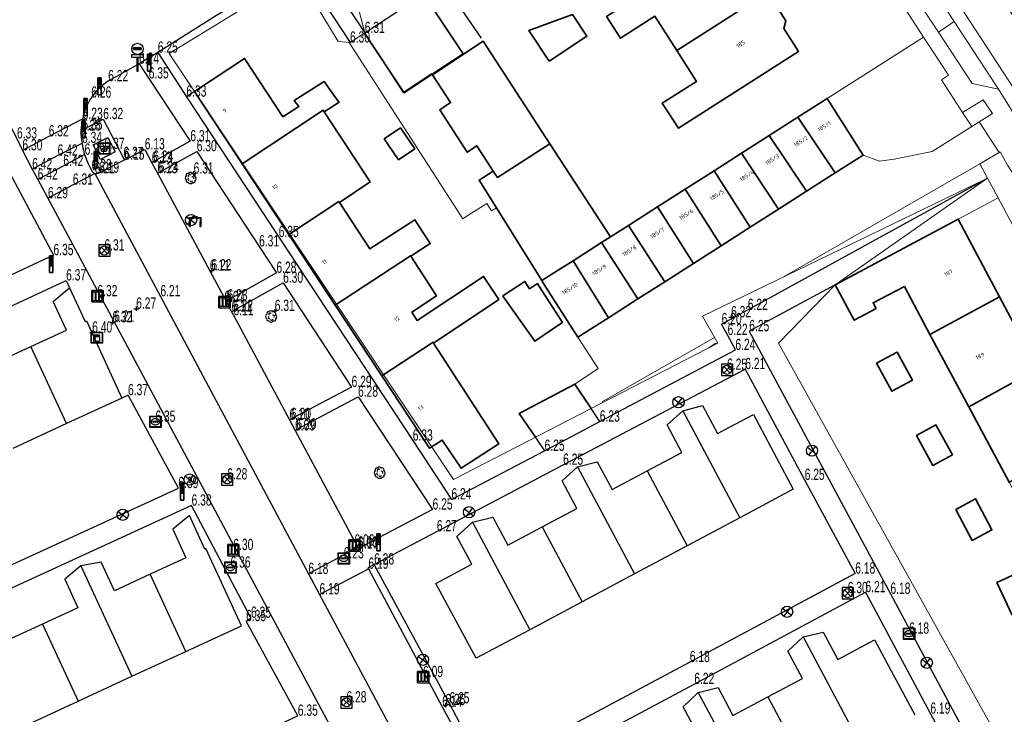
# Model space of a CAD drawing. Header units: metres. Extents: x 154991 to 155595, y 461305 to 461800.
# Tile 63 of 88: x 155293 to 155381, y 461554 to 461616. Entities that reach past the tile are written whole.
import ezdxf
from ezdxf.enums import TextEntityAlignment as Align

# ---------------------------------------------------------------- set-up
doc = ezdxf.new("R2010")
doc.units = ezdxf.units.M
for name, color, linetype in [('AFSLUITPAAL', 1, 'Continuous'), ('AFVAL-ONDERGRONDS', 255, 'Continuous'), ('B01', 204, 'Continuous'), ('B07', 230, 'Continuous'), ('BOOM', 1, 'Continuous'), ('BRANDKRAAN', 204, 'Continuous'), ('GMV', 1, 'Continuous'), ('GMV text', 1, 'Continuous'), ('KOLK', 1, 'Continuous'), ('LICHTMAST', 1, 'Continuous'), ('M02', 102, 'Continuous'), ('PORTAAL', 1, 'Continuous'), ('RIOOLPUT', 1, 'Continuous'), ('TELECOMKAST', 1, 'Continuous'), ('VERKEERSBORD', 1, 'Continuous'), ('WATERLEIDINGPUT', 1, 'Continuous')]:
    doc.layers.add(name, color=color, linetype=linetype)
for name, color, linetype, lineweight in [('B-WE-GR-BEPLANTING_CULTUUR_BODEMBEDEKKER-GV', 90, 'Continuous', 18), ('B-WE-GR-GROENVOORZIENING-GV', 80, 'Continuous', 18), ('B-WE-GR-HAAG-GV', 90, 'Continuous', 13), ('B-WE-OG-BEBOUWING-GV', 7, 'Continuous', 35), ('B-WE-OG-BEBOUWING-T18', 10, 'Continuous', 18), ('B-WE-OG-TERREIN_ERF-GV', 7, 'Continuous', 18), ('B-WE-VH-VERHARDING_ASFALT-GV', 252, 'Continuous', 18), ('B-WE-VH-VERHARDING_BETONSTRAATSTEEN-GV', 7, 'Continuous', 18), ('B-WE-VH-VERHARDING_TEGEL-GV', 252, 'Continuous', 18)]:
    doc.layers.add(name, color=color, linetype=linetype, lineweight=lineweight)
doc.layers.add('X-XX-AL-HULPLIJN-G', color=210, linetype='Continuous', lineweight=18, plot=False)
doc.styles.add('NLCS-ISO-M200-T18', font='NLCS-ISO.ttf', dxfattribs={"height": 0.36})

# ---------------------------------------------------------------- blocks, each defined once
blk = doc.blocks.new('HOOGTEPUNT', base_point=(155115.983561, 461420.975541))
at = {"layer": 'M02'}
for points in [[(155115.783561, 461420.975541, 0), (155115.983561, 461420.975541, 0), (155116.183561, 461420.975541, 0)], [(155115.983561, 461421.175541, 0), (155115.983561, 461420.975541, 0), (155115.983561, 461420.775541, 0)]]:
    blk.add_polyline3d(points, dxfattribs=at)
blk = doc.blocks.new('RIOOLPUT', base_point=(155111.642364, 461649.747199))
at = {"layer": 'RIOOLPUT'}
blk.add_polyline3d([(155111.142364, 461650.247199, 0), (155111.142364, 461649.247199, 0), (155112.142364, 461649.247199, 0), (155112.142364, 461650.247199, 0)], close=True, dxfattribs=at)
for points in [[(155111.359522, 461650.030042, 0), (155111.925207, 461649.464357, 0)], [(155111.360446, 461649.465282, 0), (155111.926259, 461650.031094, 0)]]:
    blk.add_polyline3d(points, dxfattribs=at)
blk.add_circle((155111.642364, 461649.747199), 0.4, dxfattribs=at)
blk = doc.blocks.new('IMG-WATERLEIDINGPUT', base_point=(155108.622899, 461548.274535))
at = {"layer": 'WATERLEIDINGPUT'}
blk.add_polyline3d([(155108.122899, 461548.774535, 0), (155109.122899, 461548.774535, 0), (155109.122899, 461547.774535, 0), (155108.122899, 461547.774535, 0)], close=True, dxfattribs=at)
for points in [[(155108.159546, 461547.837546, 0), (155108.159546, 461548.71665, 0)], [(155108.181145, 461548.738249, 0), (155109.060711, 461548.738249, 0)], [(155109.08231, 461548.71665, 0), (155109.08231, 461547.837546, 0)], [(155109.060711, 461547.815946, 0), (155108.181145, 461547.815946, 0)], [(155108.428947, 461548.319173, 0), (155108.807801, 461548.319173, 0)], [(155108.807801, 461548.242279, 0), (155108.428947, 461548.242279, 0)]]:
    blk.add_polyline3d(points, dxfattribs=at)
for centre, radius, start, end in [((155108.181145, 461548.71665), 0.0216, 90, 180), ((155109.060711, 461548.71665), 0.0216, 0, 90), ((155108.181145, 461547.837546), 0.0216, 180, 270), ((155108.472824, 461548.275493), 0.220693, 151.888112, 235.200633), ((155108.6049, 461548.130087), 0.411039, 88.615315, 142.645462), ((155108.617701, 461548.530876), 0.513782, 238.188568, 271.964555), ((155108.43507, 461548.280726), 0.038931, 99.048842, 260.951158), ((155108.631656, 461548.130318), 0.411032, 38.321444, 92.345755), ((155108.61088, 461548.533498), 0.51668, 272.710601, 302.730871), ((155108.801513, 461548.280726), 0.038957, 279.287799, 80.712201), ((155108.761254, 461548.277928), 0.220693, 305.766514, 29.079035), ((155109.060711, 461547.837546), 0.0216, 270, 0)]:
    blk.add_arc(centre, radius, start, end, dxfattribs=at)
blk = doc.blocks.new('KOLK', base_point=(155111.642364, 461649.747199))
at = {"layer": 'KOLK'}
blk.add_polyline3d([(155111.142364, 461649.247199, 0), (155112.142364, 461649.247199, 0), (155112.142364, 461650.247199, 0), (155111.142364, 461650.247199, 0), (155111.142364, 461649.247199, 0), (155111.142364, 461650.247199, 0), (155112.142364, 461650.247199, 0), (155112.142364, 461649.247199, 0)], dxfattribs=at)
for points in [[(155111.242364, 461650.147199, 0), (155111.442364, 461650.147199, 0), (155111.442364, 461649.347199, 0), (155111.242364, 461649.347199, 0)], [(155111.542364, 461650.147199, 0), (155111.742364, 461650.147199, 0), (155111.742364, 461649.347199, 0), (155111.542364, 461649.347199, 0)], [(155111.842364, 461650.147199, 0), (155112.042364, 461650.147199, 0), (155112.042364, 461649.347199, 0), (155111.842364, 461649.347199, 0)]]:
    blk.add_polyline3d(points, close=True, dxfattribs=at)
blk = doc.blocks.new('AFSLUITPAAL', base_point=(155108.622899, 461548.274535))
at = {"layer": 'AFSLUITPAAL'}
for points in [[(155108.522899, 461549.274535, 0), (155108.522899, 461549.174535, 0), (155108.522899, 461549.074535, 0), (155108.522899, 461548.974535, 0), (155108.522899, 461548.874535, 0), (155108.522899, 461548.774535, 0), (155108.522899, 461548.674535, 0), (155108.522899, 461548.274535, 0), (155108.722899, 461548.274535, 0), (155108.722899, 461548.474535, 0), (155108.722899, 461548.674535, 0), (155108.722899, 461548.774535, 0), (155108.722899, 461548.874535, 0), (155108.722899, 461548.974535, 0), (155108.722899, 461549.074535, 0), (155108.722899, 461549.174535, 0), (155108.722899, 461549.274535, 0)], [(155108.522899, 461549.274535, 0), (155108.722899, 461549.274535, 0), (155108.722899, 461549.174535, 0), (155108.522899, 461549.174535, 0)], [(155108.722899, 461549.174535, 0), (155108.722899, 461549.074535, 0), (155108.522899, 461549.074535, 0), (155108.522899, 461549.174535, 0)], [(155108.722899, 461549.074535, 0), (155108.722899, 461548.974535, 0), (155108.522899, 461548.974535, 0), (155108.522899, 461549.074535, 0)], [(155108.722899, 461548.974535, 0), (155108.722899, 461548.874535, 0), (155108.522899, 461548.874535, 0), (155108.522899, 461548.974535, 0)], [(155108.722899, 461548.874535, 0), (155108.722899, 461548.774535, 0), (155108.522899, 461548.774535, 0), (155108.522899, 461548.874535, 0)], [(155108.722899, 461548.774535, 0), (155108.722899, 461548.674535, 0), (155108.522899, 461548.674535, 0), (155108.522899, 461548.774535, 0)], [(155108.722899, 461548.674535, 0), (155108.722899, 461548.474535, 0), (155108.722899, 461548.274535, 0), (155108.522899, 461548.274535, 0), (155108.522899, 461548.674535, 0)]]:
    blk.add_polyline3d(points, close=True, dxfattribs=at)
for points in [[(155108.522899, 461549.174535, 0), (155108.722899, 461549.174535, 0)], [(155108.522899, 461549.074535, 0), (155108.722899, 461549.074535, 0)], [(155108.522899, 461548.974535, 0), (155108.722899, 461548.974535, 0)], [(155108.522899, 461548.874535, 0), (155108.722899, 461548.874535, 0)], [(155108.522899, 461548.774535, 0), (155108.722899, 461548.774535, 0)], [(155108.522899, 461548.674535, 0), (155108.722899, 461548.674535, 0)]]:
    blk.add_polyline3d(points, dxfattribs=at)
blk = doc.blocks.new('VERKEERSBORD', base_point=(155108.622899, 461649.747199))
at = {"layer": 'VERKEERSBORD'}
for points in [[(155108.422899, 461650.347199, 0), (155108.822899, 461650.347199, 0), (155108.822899, 461650.247199, 0), (155108.632899, 461650.247199, 0), (155108.612899, 461650.247199, 0), (155108.422899, 461650.247199, 0)], [(155108.422899, 461650.347199, 0), (155108.822899, 461650.347199, 0), (155108.822899, 461650.247199, 0), (155108.632899, 461650.247199, 0), (155108.612899, 461650.247199, 0), (155108.422899, 461650.247199, 0)], [(155108.487462, 461650.582699, 0), (155108.487462, 461650.522199, 0), (155108.752837, 461650.522199, 0), (155108.752837, 461650.583387, 0)], [(155108.487462, 461650.582699, 0), (155108.487462, 461650.522199, 0), (155108.752837, 461650.522199, 0), (155108.752837, 461650.583387, 0)], [(155108.487462, 461650.582699, 0), (155108.752837, 461650.583387, 0), (155108.752837, 461650.522199, 0), (155108.487462, 461650.522199, 0)], [(155108.632899, 461650.247199, 0), (155108.632899, 461649.747199, 0), (155108.612899, 461649.747199, 0), (155108.612899, 461650.247199, 0)]]:
    blk.add_polyline3d(points, close=True, dxfattribs=at)
for points in [[(155108.612899, 461650.247199, 0), (155108.612899, 461649.747199, 0)], [(155108.632899, 461650.247199, 0), (155108.632899, 461649.747199, 0), (155108.612899, 461649.747199, 0)]]:
    blk.add_polyline3d(points, dxfattribs=at)
blk.add_circle((155108.622899, 461650.547199), 0.2, dxfattribs=at)
blk.add_circle((155108.622899, 461650.547199), 0.2, dxfattribs=at)
blk = doc.blocks.new('IMG-AFVAL_APART_PLAATS', base_point=(155108.622899, 461548.274535))
at = {"layer": 'AFVAL-ONDERGRONDS'}
for points in [[(155108.122899, 461548.774535, 0), (155109.122899, 461548.774535, 0), (155109.122899, 461547.774535, 0), (155108.122899, 461547.774535, 0)], [(155108.286723, 461548.471717, 0), (155108.953676, 461548.471717, 0), (155108.813394, 461548.024025, 0), (155108.427005, 461548.024025, 0)]]:
    blk.add_polyline3d(points, close=True, dxfattribs=at)
for points in [[(155108.159546, 461547.837546, 0), (155108.159546, 461548.71665, 0)], [(155108.181145, 461548.738249, 0), (155109.060711, 461548.738249, 0)], [(155109.08231, 461548.71665, 0), (155109.08231, 461547.837546, 0)], [(155109.060711, 461547.815946, 0), (155108.181145, 461547.815946, 0)]]:
    blk.add_polyline3d(points, dxfattribs=at)
for centre, start, end in [((155108.181145, 461548.71665), 90, 180), ((155109.060711, 461548.71665), 0, 90), ((155108.181145, 461547.837546), 180, 270), ((155109.060711, 461547.837546), 270, 0)]:
    blk.add_arc(centre, 0.0216, start, end, dxfattribs=at)
blk = doc.blocks.new('BOOM', base_point=(155108.622899, 461548.274535))
at = {"layer": 'BOOM'}
for centre, radius, start, end in [((155108.372899, 461548.524535), 0.158114, 71.565051, 198.434949), ((155108.372899, 461548.524535), 0.158114, 71.565051, 198.434949), ((155108.572899, 461548.624535), 0.158114, 18.434949, 161.565051), ((155108.572899, 461548.624535), 0.158114, 18.434949, 161.565051), ((155108.812875, 461548.489269), 0.205959, 332.06579, 115.90362), ((155108.812875, 461548.489269), 0.205959, 332.06579, 115.90362), ((155108.372899, 461548.274535), 0.25, 126.869898, 233.130102), ((155108.372899, 461548.274535), 0.25, 126.869898, 233.130102), ((155108.321787, 461548.024535), 0.11081, 153.17782, 293.001444), ((155108.321787, 461548.024535), 0.11081, 153.17782, 293.001444), ((155108.445065, 461548.176059), 0.087156, 120.494353, 299.107534), ((155108.609924, 461548.050485), 0.276255, 207.591124, 320.438098), ((155108.609924, 461548.050485), 0.276255, 207.591124, 320.438098), ((155108.518263, 461548.448649), 0.120777, 31.865611, 217.853307), ((155108.659777, 461548.056729), 0.119188, 202.088508, 359.606186), ((155108.788223, 461548.272242), 0.121571, 323.70867, 121.149856), ((155108.872899, 461548.024535), 0.158114, 251.565051, 18.434949), ((155108.872899, 461548.024535), 0.158114, 251.565051, 18.434949), ((155108.933756, 461548.227037), 0.176645, 300.30792, 69.770414), ((155108.933756, 461548.227037), 0.176645, 300.30792, 69.770414)]:
    blk.add_arc(centre, radius, start, end, dxfattribs=at)
blk = doc.blocks.new('LICHTMAST-LM', base_point=(155108.622899, 461649.747199))
at = {"layer": 'LICHTMAST'}
for points in [[(155108.222899, 461650.047199, 0), (155109.022899, 461649.447199, 0)], [(155108.922899, 461650.147199, 0), (155108.322899, 461649.347199, 0)]]:
    blk.add_polyline3d(points, dxfattribs=at)
blk.add_circle((155108.622899, 461649.747199), 0.5, dxfattribs=at)
blk = doc.blocks.new('PORTAAL', base_point=(155108.622899, 461649.747199))
at = {"layer": 'PORTAAL'}
for points in [[(155108.122899, 461649.747199, 0), (155108.122899, 461649.847199, 0), (155108.122899, 461649.947199, 0), (155108.122899, 461650.047199, 0), (155108.122899, 461650.147199, 0), (155108.122899, 461650.247199, 0), (155108.122899, 461650.347199, 0), (155108.122899, 461650.447199, 0), (155108.122899, 461650.547199, 0), (155109.122899, 461650.547199, 0), (155109.122899, 461650.447199, 0), (155109.122899, 461650.347199, 0), (155109.122899, 461650.247199, 0), (155109.122899, 461650.147199, 0), (155109.122899, 461650.047199, 0), (155109.122899, 461649.947199, 0), (155109.122899, 461649.847199, 0), (155109.122899, 461649.747199, 0)], [(155108.122899, 461650.147199, 0), (155108.172899, 461650.147199, 0)], [(155108.122899, 461650.047199, 0), (155108.172899, 461650.047199, 0)], [(155108.122899, 461649.947199, 0), (155108.172899, 461649.947199, 0)], [(155108.122899, 461649.847199, 0), (155108.172899, 461649.847199, 0)], [(155108.122899, 461649.747199, 0), (155108.172899, 461649.747199, 0)], [(155108.172899, 461649.747199, 0), (155108.172899, 461649.847199, 0), (155108.172899, 461649.947199, 0), (155108.172899, 461650.047199, 0), (155108.172899, 461650.147199, 0), (155108.172899, 461650.247199, 0), (155108.172899, 461650.347199, 0), (155108.172899, 461650.447199, 0), (155108.172899, 461650.497199, 0), (155109.072899, 461650.497199, 0), (155109.072899, 461650.447199, 0), (155109.072899, 461650.347199, 0), (155109.07265, 461650.247199, 0), (155109.072899, 461650.147199, 0), (155109.072899, 461650.047199, 0), (155109.072899, 461649.947199, 0), (155109.072899, 461649.847199, 0), (155109.072899, 461649.747199, 0)], [(155108.373399, 461650.570324, 0), (155108.373399, 461650.470324, 0)], [(155108.373399, 461650.470324, 0), (155108.373399, 461650.570324, 0)], [(155108.473399, 461650.470324, 0), (155108.473399, 461650.570324, 0)], [(155108.473399, 461650.570324, 0), (155108.473399, 461650.470324, 0)], [(155108.725399, 461650.568949, 0), (155108.725399, 461650.468949, 0)], [(155108.725399, 461650.468949, 0), (155108.725399, 461650.568949, 0)], [(155108.825399, 461650.468949, 0), (155108.825399, 461650.568949, 0)], [(155108.825399, 461650.568949, 0), (155108.825399, 461650.468949, 0)], [(155109.072899, 461650.147199, 0), (155109.122899, 461650.147199, 0)], [(155109.072899, 461650.047199, 0), (155109.122899, 461650.047199, 0)], [(155109.072899, 461649.947199, 0), (155109.122899, 461649.947199, 0)], [(155109.072899, 461649.847199, 0), (155109.122899, 461649.847199, 0)], [(155109.072899, 461649.747199, 0), (155109.122899, 461649.747199, 0)]]:
    blk.add_polyline3d(points, dxfattribs=at)
for points in [[(155108.172899, 461650.147199, 0), (155108.172899, 461650.047199, 0), (155108.122899, 461650.047199, 0), (155108.122899, 461650.147199, 0)], [(155108.172899, 461650.047199, 0), (155108.172899, 461649.947199, 0), (155108.122899, 461649.947199, 0), (155108.122899, 461650.047199, 0)], [(155108.172899, 461649.947199, 0), (155108.172899, 461649.847199, 0), (155108.122899, 461649.847199, 0), (155108.122899, 461649.947199, 0)], [(155108.172899, 461649.847199, 0), (155108.172899, 461649.747199, 0), (155108.122899, 461649.747199, 0), (155108.122899, 461649.847199, 0)], [(155109.122899, 461650.147199, 0), (155109.122899, 461650.047199, 0), (155109.072899, 461650.047199, 0), (155109.072899, 461650.147199, 0)], [(155109.122899, 461650.047199, 0), (155109.122899, 461649.947199, 0), (155109.072899, 461649.947199, 0), (155109.072899, 461650.047199, 0)], [(155109.122899, 461649.947199, 0), (155109.122899, 461649.847199, 0), (155109.072899, 461649.847199, 0), (155109.072899, 461649.947199, 0)], [(155109.122899, 461649.847199, 0), (155109.122899, 461649.747199, 0), (155109.072899, 461649.747199, 0), (155109.072899, 461649.847199, 0)]]:
    blk.add_polyline3d(points, close=True, dxfattribs=at)
for centre in [(155108.422432, 461650.479624), (155108.422432, 461650.479624), (155108.422432, 461650.479624), (155108.423119, 461650.522936), (155108.423119, 461650.522936), (155108.423119, 461650.522936), (155108.424494, 461650.565561), (155108.424494, 461650.565561), (155108.424494, 461650.565561), (155108.774432, 461650.478249), (155108.774432, 461650.478249), (155108.774432, 461650.478249), (155108.775119, 461650.521561), (155108.775119, 461650.521561), (155108.775119, 461650.521561), (155108.776494, 461650.564186), (155108.776494, 461650.564186), (155108.776494, 461650.564186)]:
    blk.add_circle(centre, 0.012576, dxfattribs=at)
for centre, radius, start, end in [((155108.423399, 461650.560259), 0.051003, 11.381986, 168.618014), ((155108.423399, 461650.560259), 0.051003, 11.381986, 168.618014), ((155108.423399, 461650.482609), 0.051487, 193.80331, 346.19669), ((155108.423399, 461650.482609), 0.051487, 193.80331, 346.19669), ((155108.775399, 461650.558884), 0.051003, 11.381986, 168.618014), ((155108.775399, 461650.558884), 0.051003, 11.381986, 168.618014), ((155108.775399, 461650.481234), 0.051487, 193.80331, 346.19669), ((155108.775399, 461650.481234), 0.051487, 193.80331, 346.19669)]:
    blk.add_arc(centre, radius, start, end, dxfattribs=at)
blk = doc.blocks.new('IMG-TELECOMKAST', base_point=(155108.622899, 461548.274535))
at = {"layer": 'TELECOMKAST'}
for points in [[(155108.122899, 461548.774535, 0), (155109.122899, 461548.774535, 0), (155109.122899, 461547.774535, 0), (155108.122899, 461547.774535, 0)], [(155108.361131, 461548.538515, 0), (155108.872581, 461548.538515, 0), (155108.872581, 461548.461939, 0), (155108.361131, 461548.461939, 0)], [(155108.361131, 461548.381224, 0), (155108.872581, 461548.381224, 0), (155108.872581, 461547.942466, 0), (155108.361131, 461547.942466, 0)]]:
    blk.add_polyline3d(points, close=True, dxfattribs=at)
for points in [[(155108.159546, 461547.837546, 0), (155108.159546, 461548.71665, 0)], [(155108.181145, 461548.738249, 0), (155109.060711, 461548.738249, 0)], [(155109.08231, 461548.71665, 0), (155109.08231, 461547.837546, 0)], [(155109.060711, 461547.815946, 0), (155108.181145, 461547.815946, 0)]]:
    blk.add_polyline3d(points, dxfattribs=at)
blk.add_circle((155108.446027, 461548.24049), 0.035426, dxfattribs=at)
for centre, start, end in [((155108.181145, 461548.71665), 90, 180), ((155109.060711, 461548.71665), 0, 90), ((155108.181145, 461547.837546), 180, 270), ((155109.060711, 461547.837546), 270, 0)]:
    blk.add_arc(centre, 0.0216, start, end, dxfattribs=at)
blk = doc.blocks.new('IMG-BRANDKRAAN-_OF_PUT', base_point=(155108.622899, 461548.274535))
at = {"layer": 'BRANDKRAAN'}
blk.add_polyline3d([(155108.122899, 461548.774535, 0), (155109.122899, 461548.774535, 0), (155109.122899, 461547.774535, 0), (155108.122899, 461547.774535, 0)], close=True, dxfattribs=at)
for points in [[(155108.159546, 461547.837546, 0), (155108.159546, 461548.71665, 0)], [(155108.181145, 461548.738249, 0), (155109.060711, 461548.738249, 0)], [(155109.08231, 461548.71665, 0), (155109.08231, 461547.837546, 0)], [(155109.060711, 461547.815946, 0), (155108.181145, 461547.815946, 0)], [(155108.428947, 461548.319173, 0), (155108.807801, 461548.319173, 0)], [(155108.807801, 461548.242279, 0), (155108.428947, 461548.242279, 0)]]:
    blk.add_polyline3d(points, dxfattribs=at)
for centre, radius, start, end in [((155108.181145, 461548.71665), 0.0216, 90, 180), ((155109.060711, 461548.71665), 0.0216, 0, 90), ((155108.181145, 461547.837546), 0.0216, 180, 270), ((155108.472824, 461548.275493), 0.220693, 151.888112, 235.200633), ((155108.6049, 461548.130087), 0.411039, 88.615315, 142.645462), ((155108.617701, 461548.530876), 0.513782, 238.188568, 271.964555), ((155108.43507, 461548.280726), 0.038931, 99.048842, 260.951158), ((155108.631656, 461548.130318), 0.411032, 38.321444, 92.345755), ((155108.61088, 461548.533498), 0.51668, 272.710601, 302.730871), ((155108.801513, 461548.280726), 0.038957, 279.287799, 80.712201), ((155108.761254, 461548.277928), 0.220693, 305.766514, 29.079035), ((155109.060711, 461547.837546), 0.0216, 270, 0)]:
    blk.add_arc(centre, radius, start, end, dxfattribs=at)

msp = doc.modelspace()

# ---------------------------------------------------------------- linework, layer by layer
at = {"layer": 'B-WE-GR-BEPLANTING_CULTUUR_BODEMBEDEKKER-GV', "flags": 128}
msp.add_lwpolyline([(155373.465, 461614.287), (155364.928, 461608.837), (155368.122, 461603.833), (155369.562, 461603.292), (155370.856, 461603.466), (155374.234, 461604.169), (155377.743, 461606.362), (155376.922, 461607.618), (155375.042, 461610.492), (155375.676, 461610.906)], close=True, dxfattribs=at)
at = {"layer": 'B-WE-GR-GROENVOORZIENING-GV', "flags": 128}
msp.add_lwpolyline([(155376.922, 461607.618), (155377.743, 461606.362), (155378.389, 461606.766), (155379.557, 461607.527), (155378.735, 461608.737), (155377.204, 461607.792)], close=True, dxfattribs=at)
for points in [[(155379.119, 461601.781), (155378.44, 461603.068), (155361.139, 461593.081)], [(155354.973, 461587.698), (155345.037, 461582.002), (155345.081, 461581.933)], [(155354.397, 461586.735), (155355.08, 461587.19), (155355.123, 461587.11)], [(155355.123, 461587.11), (155355.08, 461587.19), (155354.397, 461586.735)]]:
    msp.add_lwpolyline(points, dxfattribs=at)
at = {"layer": 'B-WE-GR-HAAG-GV', "flags": 128}
for points in [[(155379.119, 461601.781), (155378.44, 461603.068), (155361.139, 461593.081)], [(155354.973, 461587.698), (155345.037, 461582.002), (155345.081, 461581.933)], [(155355.123, 461587.11), (155355.08, 461587.19), (155354.397, 461586.735)], [(155354.397, 461586.735), (155355.08, 461587.19), (155355.123, 461587.11)]]:
    msp.add_lwpolyline(points, dxfattribs=at)
at = {"layer": 'B-WE-OG-BEBOUWING-GV', "flags": 128}
for points in [[(155351.628, 461613.091), (155359.216, 461617.971), (155358.692, 461618.787), (155358.873, 461619.499), (155358.043, 461620.796), (155357.317, 461620.93), (155356.034, 461622.928), (155345.403, 461616.104), (155346.639, 461614.178), (155349.67, 461616.135)], [(155359.216, 461617.971), (155351.628, 461613.091), (155353.381, 461610.365), (155350.344, 461608.447), (155351.781, 461606.208), (155362.394, 461613.02), (155361.101, 461615.034), (155361.277, 461615.728), (155360.447, 461617.025), (155359.739, 461617.156)], [(155340.343, 461612.138), (155343.67, 461614.358), (155342.395, 461616.269), (155338.526, 461614.861)], [(155340.399, 461604.826), (155334.482, 461613.911), (155330.002, 461610.946), (155331.613, 461608.48), (155330.644, 461607.847), (155333.074, 461604.093), (155333.922, 461604.663), (155335.385, 461602.423), (155335.763, 461601.844)], [(155316.77, 461607.226), (155313.382, 461612.396), (155308.932, 461609.471), (155313.151, 461603.071), (155320.325, 461607.801), (155320.421, 461607.656), (155321.738, 461608.51), (155321.578, 461608.732), (155320.421, 461610.34), (155317.772, 461608.682), (155318.186, 461608.143)], [(155362.349, 461607.191), (155365.655, 461602.259), (155368.122, 461603.833), (155364.928, 461608.837)], [(155324.49, 461601.48), (155320.421, 461607.656), (155320.325, 461607.801), (155313.151, 461603.071), (155317.28, 461596.81), (155321.711, 461599.732), (155321.764, 461599.651)], [(155362.349, 461607.191), (155359.816, 461605.574), (155363.102, 461600.629), (155365.655, 461602.259)], [(155325.737, 461605.286), (155327.004, 461603.426), (155328.436, 461604.392), (155327.178, 461606.24)], [(155363.102, 461600.629), (155359.816, 461605.574), (155357.353, 461604.002), (155360.618, 461599.043)], [(155339.686, 461592.725), (155341.121, 461593.641), (155342.447, 461594.487), (155344.977, 461596.102), (155345.761, 461596.602), (155340.399, 461604.826), (155335.763, 461601.844), (155335.385, 461602.423), (155334.134, 461601.607), (155335.658, 461599.169)], [(155357.353, 461604.002), (155354.926, 461602.452), (155358.114, 461597.445), (155360.618, 461599.043)], [(155355.552, 461595.81), (155358.114, 461597.445), (155354.926, 461602.452), (155352.365, 461600.818)], [(155355.552, 461595.81), (155352.365, 461600.818), (155349.924, 461599.259), (155353.108, 461594.249)], [(155328.081, 461594.898), (155329.811, 461596.001), (155328.445, 461598.11), (155324.469, 461595.535), (155323.964, 461596.315), (155321.764, 461599.651), (155321.711, 461599.732), (155317.28, 461596.81), (155321.408, 461590.548), (155328.058, 461594.933)], [(155353.108, 461594.249), (155349.924, 461599.259), (155347.347, 461597.614), (155350.558, 461592.622)], [(155345.761, 461596.602), (155344.977, 461596.102), (155348.193, 461591.112), (155350.558, 461592.622), (155347.347, 461597.614)], [(155374.035, 461587.966), (155380.195, 461591.286), (155376.525, 461598.155), (155365.657, 461592.348), (155367.333, 461589.214), (155369.268, 461590.268), (155368.995, 461590.773), (155371.768, 461592.209)], [(155342.447, 461594.487), (155345.571, 461589.439), (155348.193, 461591.112), (155344.977, 461596.102)], [(155335.872, 461591.062), (155334.53, 461593.095), (155328.647, 461589.209), (155328.169, 461589.933), (155330.359, 461591.379), (155328.081, 461594.898), (155328.058, 461594.933), (155321.408, 461590.548), (155325.536, 461584.287), (155330.055, 461587.266), (155330.107, 461587.187)], [(155342.447, 461594.487), (155341.121, 461593.641), (155339.686, 461592.725), (155339.786, 461592.569), (155342.88, 461587.721), (155345.571, 461589.439)], [(155341.375, 461588.937), (155341.512, 461589.03), (155339.432, 461592.274), (155339.3, 461592.476), (155338.581, 461592.012), (155338.176, 461592.64), (155336.236, 461591.38), (155336.269, 461591.329), (155339.053, 461587.355)], [(155380.195, 461591.286), (155374.035, 461587.966), (155377.462, 461581.55), (155383.591, 461584.93)], [(155325.536, 461584.287), (155329.755, 461577.888), (155330.867, 461578.612), (155332.533, 461576.123), (155335.877, 461578.293), (155330.107, 461587.187), (155330.055, 461587.266)], [(155369.311, 461585.413), (155370.659, 461582.929), (155372.476, 461583.914), (155371.128, 461586.399)], [(155383.591, 461584.93), (155377.462, 461581.55), (155381.027, 461574.877), (155387.2, 461578.175)], [(155376.014, 461577.292), (155374.565, 461579.952), (155372.843, 461579.015), (155374.292, 461576.356)], [(155376.309, 461572.473), (155377.754, 461569.732), (155379.519, 461570.663), (155378.073, 461573.404)], [(155381.312, 461563.118), (155382.974, 461563.9), (155381.622, 461566.777), (155379.959, 461565.996)]]:
    msp.add_lwpolyline(points, close=True, dxfattribs=at)
for points in [[(155324.004, 461614.642), (155327.5, 461609.362), (155329.969, 461610.996), (155332.715, 461612.814), (155327.951, 461620.01), (155323.403, 461617)], [(155344.047, 461581.399), (155342.598, 461583.573), (155337.678, 461580.972), (155339.113, 461578.856)]]:
    msp.add_lwpolyline(points, dxfattribs=at)
at = {"layer": 'B-WE-OG-TERREIN_ERF-GV', "flags": 128}
for points in [[(155323.403, 461617), (155327.951, 461620.01), (155332.715, 461612.814), (155329.969, 461610.996), (155330.002, 461610.946), (155334.482, 461613.911), (155340.399, 461604.826), (155345.761, 461596.602), (155347.347, 461597.614), (155349.924, 461599.259), (155352.365, 461600.818), (155354.926, 461602.452), (155357.353, 461604.002), (155359.816, 461605.574), (155362.349, 461607.191), (155364.928, 461608.837), (155373.465, 461614.287), (155360.953, 461633.622)], [(155322.633, 461613.8), (155332.688, 461598.201), (155332.905, 461598.337), (155333.705, 461598.839), (155334.82, 461599.538), (155335.221, 461598.889), (155335.658, 461599.169), (155334.134, 461601.607), (155335.385, 461602.423), (155333.922, 461604.663), (155333.074, 461604.093), (155330.644, 461607.847), (155331.613, 461608.48), (155330.002, 461610.946), (155329.969, 461610.996), (155327.5, 461609.362), (155324.004, 461614.642)], [(155339.113, 461578.856), (155337.678, 461580.972), (155342.598, 461583.573), (155344.659, 461584.934), (155342.88, 461587.721), (155339.786, 461592.569), (155339.686, 461592.725), (155335.658, 461599.169), (155335.221, 461598.889), (155334.82, 461599.538), (155333.705, 461598.839), (155332.905, 461598.337), (155332.688, 461598.201), (155322.633, 461613.8)], [(155416.134, 461532.292), (155380.053, 461600.04), (155376.525, 461598.155), (155380.195, 461591.286), (155383.591, 461584.93), (155387.2, 461578.175), (155390.758, 461571.515), (155394.316, 461564.856), (155397.874, 461558.196), (155401.309, 461551.766)], [(155395.129, 461548.481), (155391.701, 461554.897), (155388.143, 461561.557), (155384.585, 461568.217), (155381.027, 461574.877), (155377.462, 461581.55), (155374.035, 461587.966), (155371.768, 461592.209), (155368.995, 461590.773), (155369.268, 461590.268), (155367.333, 461589.214), (155365.657, 461592.348)]]:
    msp.add_lwpolyline(points, dxfattribs=at)
for points in [[(155350.344, 461608.447), (155353.381, 461610.365), (155351.628, 461613.091), (155349.67, 461616.135), (155346.639, 461614.178), (155345.403, 461616.104), (155356.034, 461622.928), (155357.317, 461620.93), (155358.043, 461620.796), (155358.873, 461619.499), (155358.692, 461618.787), (155359.216, 461617.971), (155359.739, 461617.156), (155360.447, 461617.025), (155361.277, 461615.728), (155361.101, 461615.034), (155362.394, 461613.02), (155351.781, 461606.208)], [(155340.343, 461612.138), (155338.526, 461614.861), (155342.395, 461616.269), (155343.67, 461614.358)], [(155320.421, 461607.656), (155324.49, 461601.48), (155321.764, 461599.651), (155323.964, 461596.315), (155324.469, 461595.535), (155328.445, 461598.11), (155329.811, 461596.001), (155328.081, 461594.898), (155330.359, 461591.379), (155328.169, 461589.933), (155328.647, 461589.209), (155334.53, 461593.095), (155335.872, 461591.062), (155330.107, 461587.187), (155335.877, 461578.293), (155332.533, 461576.123), (155330.867, 461578.612), (155329.755, 461577.888), (155325.536, 461584.287), (155321.408, 461590.548), (155317.28, 461596.81), (155313.151, 461603.071), (155308.932, 461609.471), (155313.382, 461612.396), (155316.77, 461607.226), (155318.186, 461608.143), (155317.772, 461608.682), (155320.421, 461610.34), (155321.578, 461608.732), (155321.738, 461608.51)], [(155325.737, 461605.286), (155327.178, 461606.24), (155328.436, 461604.392), (155327.004, 461603.426)], [(155339.432, 461592.274), (155341.512, 461589.03), (155341.375, 461588.937), (155339.053, 461587.355), (155336.269, 461591.329), (155336.236, 461591.38), (155338.176, 461592.64), (155338.581, 461592.012), (155339.3, 461592.476)], [(155369.311, 461585.413), (155371.128, 461586.399), (155372.476, 461583.914), (155370.659, 461582.929)], [(155376.014, 461577.292), (155374.292, 461576.356), (155372.843, 461579.015), (155374.565, 461579.952)], [(155376.309, 461572.473), (155378.073, 461573.404), (155379.519, 461570.663), (155377.754, 461569.732)], [(155381.312, 461563.118), (155379.959, 461565.996), (155381.622, 461566.777), (155382.974, 461563.9)]]:
    msp.add_lwpolyline(points, close=True, dxfattribs=at)
at = {"layer": 'B-WE-VH-VERHARDING_ASFALT-GV', "flags": 128}
for points in [[(155428.896, 461534.782), (155431.906, 461530.145), (155436.953, 461533.313), (155434.883, 461536.599), (155432.332, 461540.495), (155432.197, 461540.416), (155427.451, 461546.809), (155422.486, 461553.702), (155418.121, 461559.963), (155416.012, 461563.19), (155365.782, 461640.041), (155362.888, 461638.167), (155398.134, 461584.217)], [(155398.134, 461584.217), (155362.888, 461638.167), (155361.898, 461637.526), (155361.982, 461637.388), (155373.787, 461619.329), (155376.185, 461615.663), (155380.101, 461609.675), (155383.019, 461604.982), (155388.959, 461595.9)]]:
    msp.add_lwpolyline(points, dxfattribs=at)
at = {"layer": 'B-WE-VH-VERHARDING_BETONSTRAATSTEEN-GV', "flags": 128}
for points in [[(155373.787, 461619.329), (155372.353, 461618.433), (155374.78, 461614.722), (155376.185, 461615.663)], [(155377.76, 461610.167), (155380.101, 461609.675), (155376.185, 461615.663), (155374.78, 461614.722)]]:
    msp.add_lwpolyline(points, close=True, dxfattribs=at)
for points in [[(155361.139, 461593.081), (155378.44, 461603.068), (155380.156, 461604.059), (155378.389, 461606.766), (155377.743, 461606.362), (155374.234, 461604.169), (155370.856, 461603.466), (155369.562, 461603.292), (155368.122, 461603.833), (155365.655, 461602.259), (155363.102, 461600.629), (155360.618, 461599.043), (155358.114, 461597.445), (155355.552, 461595.81), (155353.108, 461594.249), (155350.558, 461592.622), (155348.193, 461591.112), (155345.571, 461589.439), (155342.88, 461587.721), (155344.659, 461584.934), (155342.598, 461583.573), (155344.047, 461581.399)], [(155345.081, 461581.933), (155345.037, 461582.002), (155354.973, 461587.698)]]:
    msp.add_lwpolyline(points, dxfattribs=at)
at = {"layer": 'B-WE-VH-VERHARDING_TEGEL-GV', "flags": 128}
for points in [[(155360.953, 461633.622), (155373.465, 461614.287), (155375.676, 461610.906), (155375.042, 461610.492), (155376.922, 461607.618), (155377.204, 461607.792), (155378.735, 461608.737), (155379.557, 461607.527), (155378.389, 461606.766), (155380.156, 461604.059), (155380.257, 461604.117), (155380.882, 461602.947)], [(155383.019, 461604.982), (155380.101, 461609.675), (155377.76, 461610.167), (155374.78, 461614.722), (155372.353, 461618.433)], [(155412.502, 461543.122), (155403.362, 461560.144), (155405.001, 461560.941), (155404.142, 461562.233), (155402.683, 461561.425), (155395.409, 461574.78), (155396.379, 461582.307), (155395.015, 461584.41), (155394.228, 461577.49), (155385.026, 461594.758), (155385.917, 461595.235), (155381.965, 461601.288), (155380.882, 461602.947), (155380.257, 461604.117), (155380.156, 461604.059), (155378.44, 461603.068), (155379.119, 461601.781), (155380.053, 461600.04), (155416.134, 461532.292)], [(155365.657, 461592.348), (155376.525, 461598.155), (155380.053, 461600.04), (155379.119, 461601.781)]]:
    msp.add_lwpolyline(points, dxfattribs=at)
at = {"layer": 'B01'}
for points in [[(155330.644, 461607.847), (155331.613, 461608.48), (155329.955, 461611.017), (155327.452, 461609.381), (155324.011, 461614.646), (155330.898, 461619.199), (155327.454, 461624.363), (155330.912, 461626.597), (155334.73, 461620.686), (155331.358, 461618.508), (155334.306, 461614.172)], [(155346.639, 461614.178), (155345.403, 461616.104), (155356.034, 461622.928), (155357.317, 461620.93), (155358.043, 461620.796), (155358.873, 461619.499), (155358.692, 461618.787), (155359.216, 461617.971), (155359.739, 461617.156), (155360.447, 461617.025), (155361.277, 461615.728), (155361.101, 461615.034), (155362.394, 461613.02), (155351.781, 461606.208), (155350.344, 461608.447)], [(155315.03, 461609.889), (155313.382, 461612.396), (155308.932, 461609.471), (155313.151, 461603.071), (155317.28, 461596.81), (155321.408, 461590.548), (155325.536, 461584.287), (155329.755, 461577.888), (155330.867, 461578.612), (155332.533, 461576.123), (155335.877, 461578.293), (155333.156, 461582.487)], [(155291.317, 461585.435), (155294.464, 461586.891), (155297.604, 461588.344), (155296.432, 461590.876), (155297.887, 461592.082), (155299.262, 461589.111), (155299.394, 461589.173), (155302.506, 461582.324), (155297.623, 461580.064), (155292.858, 461577.859)], [(155293.867, 461553.3), (155298.637, 461555.5), (155303.406, 461557.7), (155308.182, 461559.902), (155313.117, 461562.178), (155309.961, 461569.002), (155309.866, 461568.958), (155308.506, 461571.925), (155307.02, 461570.714), (155308.188, 461568.184), (155305.034, 461566.729), (155301.869, 461565.268), (155300.697, 461567.809), (155298.895, 461567.482), (155297.457, 461566.292), (155298.621, 461563.769), (155295.488, 461562.323), (155292.324, 461560.864)], [(155353.479, 461552.57), (155352.189, 461554.988), (155353.514, 461556.26), (155355.281, 461556.704), (155356.599, 461554.235), (155359.677, 461555.878), (155362.754, 461557.521), (155361.468, 461559.931), (155362.799, 461561.195), (155364.574, 461561.614), (155365.871, 461559.184), (155369.135, 461560.926), (155372.683, 461554.278)]]:
    msp.add_lwpolyline(points, dxfattribs=at)
for points in [[(155339.928, 461577.656), (155344.814, 461580.248), (155342.598, 461583.573), (155337.678, 461580.972)], [(155358.408, 461580.886), (155361.94, 461574.257), (155357.2, 461571.731), (155352.548, 461569.252), (155347.895, 461566.772), (155343.252, 461564.298), (155338.609, 461561.823), (155333.868, 461559.297), (155330.303, 461565.908), (155333.497, 461567.631), (155332.176, 461570.079), (155333.538, 461571.338), (155335.339, 461571.784), (155336.676, 461569.305), (155339.719, 461570.927), (155342.785, 461572.56), (155341.476, 461575.018), (155342.853, 461576.234), (155344.593, 461576.682), (155345.904, 461574.222), (155349.015, 461575.881), (155352.077, 461577.512), (155350.771, 461579.963), (155352.151, 461581.206), (155353.909, 461581.66), (155355.225, 461579.19)]]:
    msp.add_lwpolyline(points, close=True, dxfattribs=at)
at = {"layer": 'B07'}
for points in [[(155359.216, 461617.971), (155351.628, 461613.091)], [(155320.421, 461607.656), (155320.325, 461607.801), (155313.151, 461603.071)], [(155321.764, 461599.651), (155321.711, 461599.732), (155317.28, 461596.81)], [(155328.081, 461594.898), (155328.058, 461594.933), (155321.408, 461590.548)], [(155330.021, 461587.129), (155329.968, 461587.209), (155325.536, 461584.287)], [(155297.623, 461580.064), (155294.464, 461586.891)], [(155352.151, 461581.206), (155357.2, 461571.731)], [(155342.853, 461576.234), (155347.895, 461566.772)], [(155349.015, 461575.881), (155352.548, 461569.252)], [(155333.538, 461571.338), (155338.609, 461561.823)], [(155339.719, 461570.927), (155343.252, 461564.298)], [(155298.895, 461567.482), (155303.406, 461557.7)], [(155308.182, 461559.902), (155305.034, 461566.729)], [(155295.488, 461562.323), (155298.637, 461555.5)], [(155362.799, 461561.195), (155367.863, 461551.706)], [(155353.514, 461556.26), (155358.587, 461546.754)], [(155359.677, 461555.878), (155363.225, 461549.23)]]:
    msp.add_lwpolyline(points, dxfattribs=at)
at = {"layer": 'GMV'}
for points in [[(155361.971, 461637.404), (155360.855, 461639.066), (155360.125, 461640.195), (155359.614, 461641.009), (155355.99, 461641.059), (155353.861, 461641.094), (155352.389, 461640.228), (155351.224, 461639.548), (155350.254, 461638.957), (155334.673, 461629.849), (155331.365, 461627.948), (155319.613, 461621.301), (155318.283, 461620.549), (155310.881, 461616.182), (155305.703, 461612.907), (155304.038, 461611.922), (155301.306, 461610.372)], [(155319.613, 461621.301), (155324.011, 461614.646)], [(155318.283, 461620.549), (155322.708, 461613.792)], [(155305.703, 461612.907), (155308.227, 461609.007)], [(155304.038, 461611.922), (155304.893, 461610.615), (155308.575, 461605.056), (155305.293, 461603.244), (155305.169, 461603.15)], [(155290.922, 461609.642), (155293.235, 461605.301), (155293.712, 461604.251), (155294.581, 461602.582), (155295.072, 461601.67), (155295.978, 461600.017), (155301.835, 461589.084), (155322.488, 461550.428), (155334.241, 461528.422), (155340.964, 461515.867), (155354.638, 461490.321), (155360.699, 461479.011), (155360.876, 461477.686), (155361.484, 461472.879), (155361.82, 461472.38), (155361.9, 461472.261)], [(155308.932, 461609.471), (155308.227, 461609.007), (155316.397, 461596.572), (155328.26, 461578.561), (155331.686, 461573.358), (155339.928, 461577.656)], [(155299.055, 461607.033), (155296.042, 461605.49), (155293.712, 461604.251)], [(155298.892, 461605.999), (155299.031, 461606.072), (155300.869, 461607.018), (155302.661, 461603.567), (155302.745, 461603.429)], [(155290.603, 461605.947), (155296.467, 461594.975), (155285.021, 461589.648), (155283.547, 461588.99), (155273.422, 461584.258), (155271.922, 461583.57), (155263.07, 461579.435), (155261.586, 461578.765), (155254.358, 461575.358), (155250.951, 461581.707), (155250.178, 461583.147), (155249.706, 461584.027)], [(155294.581, 461602.582), (155296.831, 461603.788), (155298.991, 461604.906)], [(155299.22, 461603.876), (155297.335, 461602.87), (155295.072, 461601.67)], [(155300.499, 461602.275), (155302.745, 461603.429), (155304.545, 461604.338), (155305.169, 461603.15), (155305.665, 461602.233), (155310.304, 461593.592), (155311.737, 461590.893), (155312.226, 461589.972), (155312.392, 461589.659), (155317.351, 461580.398), (155317.847, 461579.456), (155323.396, 461569.096), (155319.023, 461566.763)], [(155305.665, 461602.233), (155305.785, 461602.297), (155309.143, 461604.169), (155314.664, 461595.75), (155316.194, 461593.41), (155311.867, 461590.967), (155311.737, 461590.893)], [(155295.978, 461600.017), (155298.179, 461601.214), (155300.113, 461602.217)], [(155300.113, 461602.217), (155305.927, 461591.334), (155319.023, 461566.763), (155320.009, 461564.949), (155326.579, 461552.639), (155329.769, 461546.725), (155330.738, 461544.879), (155338.401, 461530.569), (155340.5, 461526.683), (155341.459, 461524.796), (155346.063, 461516.162), (155348.065, 461512.134), (155349.02, 461510.378), (155351.291, 461506.388), (155352.252, 461504.571), (155358.527, 461492.606), (155363.735, 461482.96), (155364.838, 461481.269), (155365.864, 461480.43), (155366.844, 461479.647), (155369.09, 461477.85), (155369.406, 461477.333), (155369.48, 461477.234)], [(155344.814, 461580.248), (155356.81, 461586.585), (155356.124, 461587.913), (155355.594, 461588.869), (155357.91, 461590.13), (155379.119, 461601.781)], [(155242.839, 461567.128), (155242.79, 461567.221), (155246.916, 461569.145), (155270.313, 461580.055), (155297.584, 461592.737), (155297.887, 461592.082)], [(155312.226, 461589.972), (155312.352, 461590.043), (155316.785, 461592.532), (155322.847, 461583.306), (155317.485, 461580.469), (155317.351, 461580.398)], [(155365.657, 461592.348), (155358.038, 461588.246), (155370.533, 461565), (155376.938, 461553.051), (155386.998, 461534.382), (155390.961, 461526.948), (155401.301, 461523.996), (155406.989, 461527.172)], [(155248.143, 461557.128), (155248.738, 461557.444), (155252.734, 461549.496), (155253.427, 461549.816), (155253.574, 461549.497), (155273.412, 461558.662), (155291.364, 461566.953), (155307.517, 461574.36), (155303.062, 461582.581), (155302.506, 461582.324)], [(155317.847, 461579.456), (155317.962, 461579.551), (155323.418, 461582.441), (155330.014, 461572.461), (155323.444, 461569.006), (155323.396, 461569.096)], [(155260.285, 461537.812), (155259.767, 461536.585), (155262.327, 461531.782), (155263.683, 461529.206), (155269.056, 461531.659), (155290.139, 461541.373), (155318.089, 461554.204), (155313.513, 461562.581), (155313.945, 461562.876), (155308.689, 461572.811), (155291.26, 461564.81), (155274.446, 461557.054), (155254.237, 461547.716), (155256.92, 461542.694), (155257.858, 461543.123)], [(155320.009, 461564.949), (155324.339, 461567.217), (155330.87, 461555), (155334.103, 461549.064), (155329.769, 461546.725)], [(155324.843, 461567.594), (155324.293, 461567.303), (155324.339, 461567.217)], [(155344.596, 461531.642), (155335.891, 461547.753), (155339.805, 461549.851), (155353.177, 461557.018), (155368.326, 461565.145), (155374.065, 461554.389), (155378.204, 461546.753), (155361.509, 461537.793), (155345.842, 461529.302), (155345.724, 461529.524)]]:
    msp.add_lwpolyline(points, dxfattribs=at)
for points in [[(155301.283, 461605.406), (155301.935, 461604.113), (155300.619, 461603.449), (155299.966, 461604.741)], [(155334.679, 461549.286), (155331.506, 461555.305), (155324.843, 461567.594), (155330.395, 461570.529), (155341.567, 461576.422), (155357.685, 461584.892), (155362.942, 461575.079), (155367.422, 461566.791), (155352.778, 461558.962)]]:
    msp.add_lwpolyline(points, close=True, dxfattribs=at)
for centre, radius, start, end in [((155303.941, 461606.167), 4.962, 122.07293, 169.95081), ((155303.267, 461605.842), 4.377, 164.20694, 192.34733), ((155305.328, 461605.778), 6.397, 187.8378, 210.94298), ((155300.249, 461602.626), 0.431, 198.58438, 305.38543)]:
    msp.add_arc(centre, radius, start, end, dxfattribs=at)
at = {"layer": 'X-XX-AL-HULPLIJN-G', "flags": 128}
msp.add_lwpolyline([(155322.187, 461621.708), (155324.011, 461614.646), (155322.708, 461613.792), (155321.672, 461613.903), (155318.098, 461619.815), (155306.692, 461612.82), (155331.867, 461575.121), (155355.264, 461587.182), (155353.909, 461589.582), (155379.119, 461601.781), (155365.657, 461592.348), (155360.642, 461587.19), (155392.37, 461530.085)], dxfattribs=at)
msp.add_lwpolyline([(155322.187, 461621.708), (155324.011, 461614.646), (155322.708, 461613.792), (155321.672, 461613.903), (155318.098, 461619.815), (155306.692, 461612.82), (155331.867, 461575.121), (155355.264, 461587.182), (155353.909, 461589.582), (155379.119, 461601.781), (155365.657, 461592.348), (155360.642, 461587.19), (155392.37, 461530.085)], dxfattribs=at)

# ---------------------------------------------------------------- block references
at = {"layer": 'AFSLUITPAAL', "xscale": 1.5, "yscale": 1.5, "zscale": 1.5}
for p in [(155304.941, 461611.27), (155300.532, 461609.172), (155299.31, 461607.336), (155299.121, 461605.358), (155300.22, 461602.665), (155296.262, 461593.43), (155307.863, 461573.304), (155325.232, 461568.81)]:
    msp.add_blockref('AFSLUITPAAL', p, dxfattribs=at)
at = {"layer": 'AFVAL-ONDERGRONDS'}
msp.add_blockref('IMG-AFVAL_APART_PLAATS', (155300.946, 461604.415), dxfattribs=at)
at = {"layer": 'BOOM'}
for p in [(155308.611, 461601.807), (155315.738, 461589.555), (155325.339, 461575.727)]:
    msp.add_blockref('BOOM', p, dxfattribs=at)
at = {"layer": 'BRANDKRAAN'}
for p in [(155305.485, 461580.227), (155372.184, 461561.473)]:
    msp.add_blockref('IMG-BRANDKRAAN-_OF_PUT', p, dxfattribs=at)
at = {"layer": 'KOLK'}
for p in [(155300.352, 461591.342), (155311.592, 461590.823), (155323.093, 461569.272), (155312.382, 461568.871), (155329.173, 461557.628)]:
    msp.add_blockref('KOLK', p, dxfattribs=at)
at = {"layer": 'LICHTMAST'}
for p in [(155308.64, 461598.086), (155351.775, 461581.963), (155363.592, 461577.675), (155308.516, 461575.115), (155302.597, 461572.003), (155333.249, 461572.218), (155361.386, 461563.419), (155329.159, 461559.165), (155373.743, 461558.901)]:
    msp.add_blockref('LICHTMAST-LM', p, dxfattribs=at)
at = {"layer": 'M02'}
for p in [(155300.984, 461604.377), (155308.868, 461602.199), (155310.446, 461593.631), (155303.787, 461590.24), (155316.045, 461590.038), (155356.429, 461589.48), (155301.675, 461589.03), (155299.892, 461588.124), (155331.144, 461555.149)]:
    msp.add_blockref('HOOGTEPUNT', p, dxfattribs=at)
at = {"layer": 'PORTAAL'}
msp.add_blockref('PORTAAL', (155309.001, 461597.522), dxfattribs=at)
at = {"layer": 'RIOOLPUT'}
for p in [(155300.973, 461595.39), (155356.077, 461584.83), (155311.848, 461575.127), (155366.754, 461565.061), (155322.395, 461555.388)]:
    msp.add_blockref('RIOOLPUT', p, dxfattribs=at)
at = {"layer": 'TELECOMKAST'}
msp.add_blockref('IMG-TELECOMKAST', (155300.301, 461587.677), dxfattribs=at)
at = {"layer": 'VERKEERSBORD', "xscale": 2.5, "yscale": 2.5, "zscale": 2.5}
msp.add_blockref('VERKEERSBORD', (155303.9, 461611.231), dxfattribs=at)
at = {"layer": 'WATERLEIDINGPUT'}
for p in [(155322.152, 461568.135), (155312.135, 461567.321)]:
    msp.add_blockref('IMG-WATERLEIDINGPUT', p, dxfattribs=at)

# ---------------------------------------------------------------- texts
at = {"layer": 'B-WE-OG-BEBOUWING-T18', "style": 'NLCS-ISO-M200-T18'}
for s, rotation, p in [('185', 32.8, (155357.28, 461613.662)), ('9', 33.4, (155311.618, 461607.773)), ('185/1', 32.5, (155364.672, 461606.377)), ('185/2', 32.5, (155362.594, 461605.05)), ('185/3', 32.5, (155360.077, 461603.444)), ('185/4', 32.5, (155357.826, 461602.007)), ('10', 33.4, (155316.068, 461601.024)), ('185/5', 32.5, (155355.174, 461600.314)), ('185/6', 32.5, (155352.464, 461598.584)), ('185/7', 32.5, (155349.894, 461596.943)), ('185/8', 32.5, (155347.435, 461595.374)), ('11', 33.4, (155320.442, 461594.391)), ('185/9', 32.5, (155344.765, 461593.67)), ('187', 28.1, (155375.666, 461593.402)), ('185/10', 32.5, (155342.158, 461592.006)), ('12', 33.4, (155326.859, 461589.344)), ('189', 28.1, (155378.458, 461586.049)), ('13', 33.4, (155328.972, 461581.453))]:
    msp.add_text(s, height=0.36, rotation=rotation, dxfattribs=at).set_placement(p, align=Align.MIDDLE)
at = {"layer": 'BRANDKRAAN', "width": 0.68}
for s, p in [('6.35', (155305.485, 461580.227)), ('6.18', (155372.184, 461561.473))]:
    msp.add_text(s, height=1, dxfattribs=at).set_placement(p)
at = {"layer": 'GMV text', "width": 0.68}
for s, p in [('6.31', (155324.011, 461614.646)), ('6.30', (155322.708, 461613.792)), ('6.25', (155305.703, 461612.907)), ('6.25', (155305.703, 461612.907)), ('6.24', (155304.038, 461611.922)), ('6.24', (155304.038, 461611.922)), ('6.35', (155304.893, 461610.615)), ('6.22', (155301.306, 461610.372)), ('6.26', (155299.812, 461608.919)), ('6.33', (155308.227, 461609.007)), ('6.33', (155308.227, 461609.007)), ('6.23', (155299.055, 461607.033)), ('6.23', (155299.055, 461607.033)), ('6.32', (155300.869, 461607.018)), ('6.35', (155299.031, 461606.072)), ('6.33', (155293.235, 461605.301)), ('6.32', (155296.042, 461605.49)), ('6.28', (155298.892, 461605.999)), ('6.28', (155298.892, 461605.999)), ('6.34', (155298.991, 461604.906)), ('6.34', (155298.991, 461604.906)), ('6.13', (155304.545, 461604.338)), ('6.31', (155308.575, 461605.056)), ('6.30', (155293.712, 461604.251)), ('6.30', (155293.712, 461604.251)), ('6.42', (155296.831, 461603.788)), ('6.33', (155299.22, 461603.876)), ('6.33', (155299.22, 461603.876)), ('6.27', (155302.661, 461603.567)), ('6.15', (155302.745, 461603.429)), ('6.15', (155302.745, 461603.429)), ('6.30', (155309.143, 461604.169)), ('6.42', (155294.581, 461602.582)), ('6.42', (155294.581, 461602.582)), ('6.42', (155297.335, 461602.87)), ('6.13', (155305.169, 461603.15)), ('6.13', (155305.169, 461603.15)), ('6.24', (155305.293, 461603.244)), ('6.23', (155299.841, 461602.489)), ('6.21', (155300.113, 461602.217)), ('6.21', (155300.113, 461602.217)), ('6.21', (155300.113, 461602.217)), ('6.19', (155300.499, 461602.275)), ('6.13', (155305.665, 461602.233)), ('6.13', (155305.665, 461602.233)), ('6.24', (155305.785, 461602.297)), ('6.42', (155295.072, 461601.67)), ('6.42', (155295.072, 461601.67)), ('6.31', (155298.179, 461601.214)), ('6.29', (155295.978, 461600.017)), ('6.29', (155295.978, 461600.017)), ('6.35', (155316.397, 461596.572)), ('6.31', (155314.664, 461595.75)), ('6.35', (155296.467, 461594.975)), ('6.11', (155310.304, 461593.592)), ('6.28', (155316.194, 461593.41)), ('6.37', (155297.584, 461592.737)), ('6.30', (155316.785, 461592.532)), ('6.21', (155305.927, 461591.334)), ('6.11', (155311.737, 461590.893)), ('6.11', (155311.737, 461590.893)), ('6.23', (155311.867, 461590.967)), ('6.11', (155312.226, 461589.972)), ('6.11', (155312.226, 461589.972)), ('6.22', (155312.352, 461590.043)), ('6.11', (155312.392, 461589.659)), ('6.22', (155357.91, 461590.13)), ('6.21', (155301.835, 461589.084)), ('6.20', (155355.594, 461588.869)), ('6.22', (155356.124, 461587.913)), ('6.25', (155358.038, 461588.246)), ('6.24', (155356.81, 461586.585)), ('6.21', (155357.685, 461584.892)), ('6.37', (155303.062, 461582.581)), ('6.29', (155322.847, 461583.306)), ('6.28', (155323.418, 461582.441)), ('6.10', (155317.351, 461580.398)), ('6.10', (155317.351, 461580.398)), ('6.20', (155317.485, 461580.469)), ('6.23', (155344.814, 461580.248)), ('6.09', (155317.847, 461579.456)), ('6.09', (155317.847, 461579.456)), ('6.20', (155317.962, 461579.551)), ('6.33', (155328.26, 461578.561)), ('6.25', (155339.928, 461577.656)), ('6.25', (155341.567, 461576.422)), ('6.25', (155362.942, 461575.079)), ('6.39', (155307.517, 461574.36)), ('6.24', (155331.686, 461573.358)), ('6.38', (155308.689, 461572.811)), ('6.25', (155330.014, 461572.461)), ('6.27', (155330.395, 461570.529)), ('6.06', (155323.396, 461569.096)), ('6.06', (155323.396, 461569.096)), ('6.17', (155323.444, 461569.006)), ('6.19', (155324.339, 461567.217)), ('6.19', (155324.339, 461567.217)), ('6.28', (155324.843, 461567.594)), ('6.28', (155324.843, 461567.594)), ('6.18', (155319.023, 461566.763)), ('6.18', (155319.023, 461566.763)), ('6.18', (155367.422, 461566.791)), ('6.21', (155368.326, 461565.145)), ('6.19', (155320.009, 461564.949)), ('6.19', (155320.009, 461564.949)), ('6.18', (155370.533, 461565)), ('6.35', (155313.513, 461562.581)), ('6.35', (155313.945, 461562.876)), ('6.18', (155352.778, 461558.962)), ('6.22', (155353.177, 461557.018)), ('6.14', (155330.87, 461555)), ('6.25', (155331.506, 461555.305)), ('6.35', (155318.089, 461554.204)), ('6.19', (155374.065, 461554.389))]:
    msp.add_text(s, height=1, dxfattribs=at).set_placement(p)
at = {"layer": 'KOLK', "width": 0.68}
for s, p in [('6.32', (155300.352, 461591.342)), ('6.07', (155311.592, 461590.823)), ('6.30', (155312.382, 461568.871)), ('6.06', (155323.093, 461569.272)), ('6.09', (155329.173, 461557.628))]:
    msp.add_text(s, height=1, dxfattribs=at).set_placement(p)
at = {"layer": 'M02', "width": 0.68}
for s, p in [('6.37', (155300.984, 461604.377)), ('6.31', (155308.868, 461602.199)), ('6.22', (155310.446, 461593.631)), ('6.27', (155303.787, 461590.24)), ('6.31', (155316.045, 461590.038)), ('6.32', (155356.429, 461589.48)), ('6.32', (155301.675, 461589.03)), ('6.40', (155299.892, 461588.124)), ('6.25', (155331.144, 461555.149))]:
    msp.add_text(s, height=1, dxfattribs=at).set_placement(p)
at = {"layer": 'RIOOLPUT', "width": 0.68}
for s, p in [('6.31', (155300.973, 461595.39)), ('6.25', (155356.077, 461584.83)), ('6.28', (155311.848, 461575.127)), ('6.30', (155366.754, 461565.061)), ('6.28', (155322.395, 461555.388))]:
    msp.add_text(s, height=1, dxfattribs=at).set_placement(p)
at = {"layer": 'WATERLEIDINGPUT', "width": 0.68}
for s, p in [('6.23', (155322.152, 461568.135)), ('6.36', (155312.135, 461567.321))]:
    msp.add_text(s, height=1, dxfattribs=at).set_placement(p)

doc.saveas('drawing.dxf')
